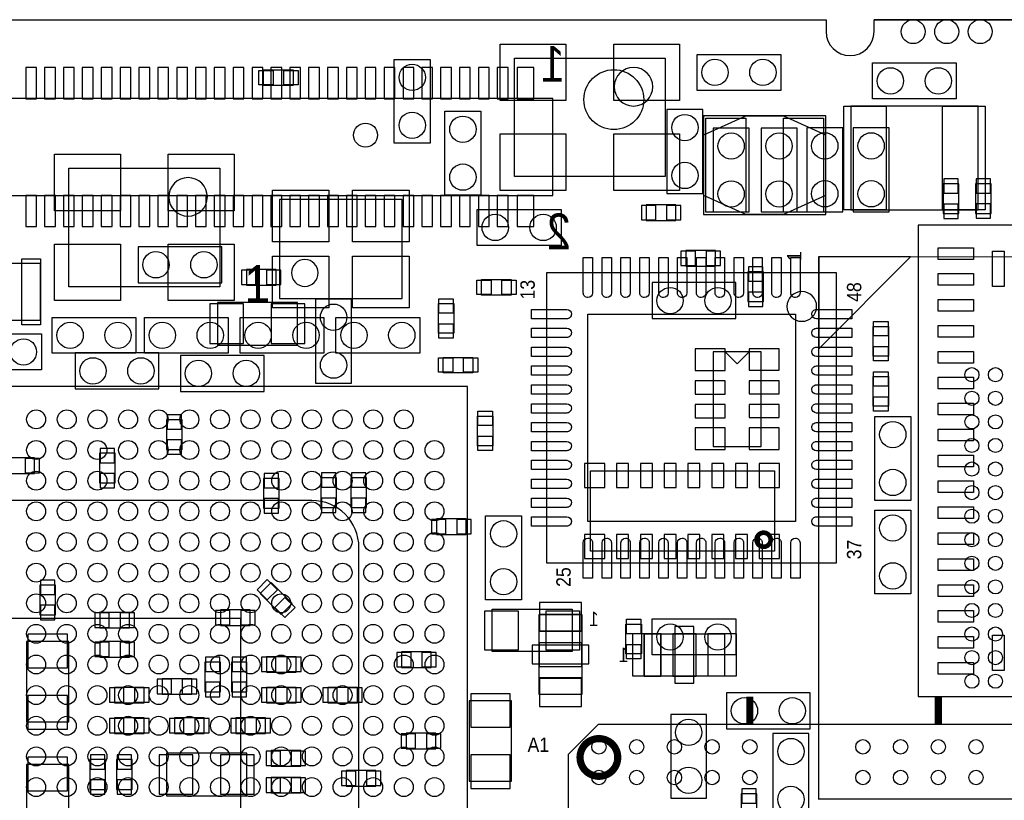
# Model space of a CAD drawing. Extents: x 0 to 57.1, y -2.1 to 30.1.
# Tile 5 of 6: x 24.8 to 45.7, y 13.6 to 30.1. Entities that reach past the tile are written whole.
import ezdxf
from ezdxf.enums import TextEntityAlignment as Align

# ---------------------------------------------------------------- set-up
doc = ezdxf.new("R2010")
doc.units = 0
for name, color, linetype in [('BG_OUTLINE', 80, 'CONTINUOUS'), ('PG_ASSEMBLY_BOTTOM', 211, 'CONTINUOUS'), ('PG_ASSEMBLY_TOP', 7, 'CONTINUOUS'), ('PIN_BOTTOM', 211, 'CONTINUOUS'), ('PIN_TOP', 173, 'CONTINUOUS')]:
    doc.layers.add(name, color=color, linetype=linetype)

msp = doc.modelspace()

# ---------------------------------------------------------------- linework, layer by layer
at = {"layer": 'BG_OUTLINE'}
msp.add_lwpolyline([(11.8618, 30.1117), (40.005, 30.1117), (41.89222, 30.1117), (41.89222, 29.8577, 1), (42.90822, 29.8577), (42.90822, 30.1117), (45.99178, 30.1117), (45.99178, 29.8577, 1), (47.00778, 29.8577), (47.00778, 30.1117), (49.53, 30.1117), (55.00116, 30.1117), (55.00116, 0), (53.17998, 0), (53.17998, 0.254, 1), (52.16398, 0.254), (52.16398, 0), (49.08042, 0), (49.08042, 0.254, 1), (48.06442, 0.254), (48.06442, 0), (45.5422, 0), (18.8976, 0)], format="xyb", dxfattribs=at)
msp.add_lwpolyline([(45.99153, 30.1117), (42.90847, 30.1117)], dxfattribs=at)
at = {"layer": 'PG_ASSEMBLY_BOTTOM'}
for points in [[(36.09848, 28.43784), (16.36268, 28.43784), (16.36268, 26.38044), (36.09848, 26.38044), (36.09848, 28.43784)], [(38.51656, 28.20416), (38.51656, 26.42616), (39.27856, 26.42616), (39.27856, 28.20416), (38.51656, 28.20416)], [(39.497, 27.813), (39.497, 26.035), (40.259, 26.035), (40.259, 27.813), (39.497, 27.813)], [(40.513, 27.813), (40.513, 26.035), (41.275, 26.035), (41.275, 27.813), (40.513, 27.813)], [(41.48328, 27.81554), (41.48328, 26.03754), (42.24528, 26.03754), (42.24528, 27.81554), (41.48328, 27.81554)], [(43.22826, 26.03754), (43.22826, 27.81554), (42.46626, 27.81554), (42.46626, 26.03754), (43.22826, 26.03754)], [(44.704, 25.99944), (44.704, 26.62936), (44.3738, 26.62936), (44.3738, 25.99944), (44.704, 25.99944)], [(45.3898, 26.00198), (45.3898, 26.6319), (45.0596, 26.6319), (45.0596, 26.00198), (45.3898, 26.00198)], [(38.07714, 25.85212), (38.70706, 25.85212), (38.70706, 26.18232), (38.07714, 26.18232), (38.07714, 25.85212)], [(29.07538, 25.29332), (27.29738, 25.29332), (27.29738, 24.53132), (29.07538, 24.53132), (29.07538, 25.29332)], [(38.91788, 24.88184), (39.5478, 24.88184), (39.5478, 25.21204), (38.91788, 25.21204), (38.91788, 24.88184)], [(30.226, 24.81326), (29.59608, 24.81326), (29.59608, 24.48306), (30.226, 24.48306), (30.226, 24.81326)], [(40.23106, 24.76246), (40.23106, 24.13254), (40.56126, 24.13254), (40.56126, 24.76246), (40.23106, 24.76246)], [(39.9796, 24.53386), (38.2016, 24.53386), (38.2016, 23.77186), (39.9796, 23.77186), (39.9796, 24.53386)], [(30.68066, 24.11222), (28.9814, 24.11222), (28.9814, 23.21052), (30.68066, 23.21052), (30.68066, 24.11222)], [(31.0642, 24.1808), (31.0642, 22.4028), (31.8262, 22.4028), (31.8262, 24.1808), (31.0642, 24.1808)], [(25.96134, 22.28088), (27.73934, 22.28088), (27.73934, 23.04288), (25.96134, 23.04288), (25.96134, 22.28088)], [(28.19654, 22.22754), (29.97454, 22.22754), (29.97454, 22.98954), (28.19654, 22.98954), (28.19654, 22.22754)], [(39.497, 23.0632), (39.497, 21.0566), (40.513, 21.0566), (40.513, 23.0632), (39.497, 23.0632)], [(40.005, 22.81428), (39.751, 23.06828)], [(40.005, 22.81428), (40.259, 23.06828)], [(28.2321, 20.99564), (28.2321, 21.62556), (27.9019, 21.62556), (27.9019, 20.99564), (28.2321, 20.99564)], [(26.4795, 20.91436), (26.4795, 20.28444), (26.8097, 20.28444), (26.8097, 20.91436), (26.4795, 20.91436)], [(25.10536, 20.8153), (24.47544, 20.8153), (24.47544, 20.4851), (25.10536, 20.4851), (25.10536, 20.8153)], [(29.9593, 20.38096), (29.9593, 19.75104), (30.2895, 19.75104), (30.2895, 20.38096), (29.9593, 20.38096)], [(31.1785, 20.39366), (31.1785, 19.76374), (31.5087, 19.76374), (31.5087, 20.39366), (31.1785, 20.39366)], [(31.8135, 20.39366), (31.8135, 19.76374), (32.1437, 19.76374), (32.1437, 20.39366), (31.8135, 20.39366)], [(33.62706, 19.1897), (34.25698, 19.1897), (34.25698, 19.5199), (33.62706, 19.5199), (33.62706, 19.1897)], [(29.88564, 17.93748), (30.33268, 17.49044), (30.56636, 17.72412), (30.11932, 18.17116), (29.88564, 17.93748)], [(25.21433, 18.11909), (25.21433, 17.48663), (25.54503, 17.48663), (25.54503, 18.11909), (25.21433, 18.11909)], [(29.67736, 17.5895), (29.04744, 17.5895), (29.04744, 17.2593), (29.67736, 17.2593), (29.67736, 17.5895)], [(27.11704, 17.5387), (26.48712, 17.5387), (26.48712, 17.2085), (27.11704, 17.2085), (27.11704, 17.5387)], [(36.70808, 17.49298), (36.70808, 15.79372), (35.80892, 15.79372), (35.80892, 17.49298), (36.70808, 17.49298)], [(25.8318, 15.21714), (25.8318, 16.91894), (24.9301, 16.91894), (24.9301, 15.21714), (25.8318, 15.21714)], [(27.11704, 16.91894), (26.48712, 16.91894), (26.48712, 16.58874), (27.11704, 16.58874), (27.11704, 16.91894)], [(38.0365, 17.08658), (39.7383, 17.08658), (39.7383, 16.18742), (38.0365, 16.18742), (38.0365, 17.08658)], [(30.65272, 16.5989), (30.0228, 16.5989), (30.0228, 16.2687), (30.65272, 16.2687), (30.65272, 16.5989)], [(32.88792, 16.3703), (33.51784, 16.3703), (33.51784, 16.7005), (32.88792, 16.7005), (32.88792, 16.3703)], [(28.7147, 16.4846), (28.7147, 15.85468), (29.0449, 15.85468), (29.0449, 16.4846), (28.7147, 16.4846)], [(29.27858, 16.4846), (29.27858, 15.85468), (29.60878, 15.85468), (29.60878, 16.4846), (29.27858, 16.4846)], [(27.80792, 15.80134), (28.43784, 15.80134), (28.43784, 16.13154), (27.80792, 16.13154), (27.80792, 15.80134)], [(27.42692, 15.94866), (26.797, 15.94866), (26.797, 15.61846), (27.42692, 15.61846), (27.42692, 15.94866)], [(30.65272, 15.94866), (30.0228, 15.94866), (30.0228, 15.61846), (30.65272, 15.61846), (30.65272, 15.94866)], [(31.95066, 15.94866), (31.32074, 15.94866), (31.32074, 15.61846), (31.95066, 15.61846), (31.95066, 15.94866)], [(41.55694, 15.83182), (39.77894, 15.83182), (39.77894, 15.06982), (41.55694, 15.06982), (41.55694, 15.83182)], [(34.32302, 15.6591), (34.32302, 13.9573), (35.22218, 13.9573), (35.22218, 15.6591), (34.32302, 15.6591)], [(27.42692, 15.29842), (26.797, 15.29842), (26.797, 14.96822), (27.42692, 14.96822), (27.42692, 15.29842)], [(28.702, 15.29842), (28.07208, 15.29842), (28.07208, 14.96822), (28.702, 14.96822), (28.702, 15.29842)], [(29.37256, 14.96822), (30.00248, 14.96822), (30.00248, 15.29842), (29.37256, 15.29842), (29.37256, 14.96822)], [(38.5953, 15.37462), (38.5953, 13.59662), (39.3573, 13.59662), (39.3573, 15.37462), (38.5953, 15.37462)], [(32.98444, 14.6431), (33.61436, 14.6431), (33.61436, 14.9733), (32.98444, 14.9733), (32.98444, 14.6431)], [(40.76446, 14.96822), (40.76446, 13.19022), (41.52646, 13.19022), (41.52646, 14.96822), (40.76446, 14.96822)], [(26.6065, 13.78458), (26.6065, 14.4145), (26.2763, 14.4145), (26.2763, 13.78458), (26.6065, 13.78458)], [(27.17038, 13.78458), (27.17038, 14.4145), (26.84018, 14.4145), (26.84018, 13.78458), (27.17038, 13.78458)], [(29.6037, 14.54912), (27.9019, 14.54912), (27.9019, 13.64996), (29.6037, 13.64996), (29.6037, 14.54912)], [(30.74924, 14.60754), (30.11932, 14.60754), (30.11932, 14.27734), (30.74924, 14.27734), (30.74924, 14.60754)], [(25.8318, 12.6111), (25.8318, 14.3129), (24.9301, 14.3129), (24.9301, 12.6111), (25.8318, 12.6111)], [(30.74924, 14.03858), (30.11932, 14.03858), (30.11932, 13.70838), (30.74924, 13.70838), (30.74924, 14.03858)], [(31.71444, 13.8557), (32.34436, 13.8557), (32.34436, 14.1859), (31.71444, 14.1859), (31.71444, 13.8557)], [(40.42156, 13.06322), (40.42156, 13.6906), (40.09136, 13.6906), (40.09136, 13.06322), (40.42156, 13.06322)]]:
    msp.add_lwpolyline(points, dxfattribs=at)
at = {"layer": 'PG_ASSEMBLY_BOTTOM', "const_width": 0.0254}
msp.add_lwpolyline([(41.73474, 13.57884), (54.73446, 13.57884), (54.73446, 25.07996), (41.73474, 25.07996), (41.73474, 13.57884)], dxfattribs=at)
at = {"layer": 'PG_ASSEMBLY_BOTTOM'}
for points in [[(43.68546, 25.07996), (41.73474, 25.07996), (41.73474, 23.12924)], [(40.79748, 18.83918), (36.89604, 18.83918), (36.89604, 20.54098), (40.79748, 20.54098)], [(36.70808, 17.49298), (35.80892, 17.49298), (35.80892, 17.145), (36.70808, 17.145)], [(38.0365, 17.08658), (38.0365, 16.18742), (38.38702, 16.18742), (38.38702, 17.08658)], [(38.63848, 17.08658), (38.63848, 16.18742), (39.13632, 16.18742), (39.13632, 17.08658)], [(39.7383, 17.08658), (39.7383, 16.18742), (39.38778, 16.18742), (39.38778, 17.08658)], [(36.70808, 16.89354), (35.80892, 16.89354), (35.80892, 16.39316), (36.70808, 16.39316)], [(36.70808, 15.79372), (35.80892, 15.79372), (35.80892, 16.14424), (36.70808, 16.14424)]]:
    msp.add_lwpolyline(points, close=True, dxfattribs=at)
at = {"layer": 'PG_ASSEMBLY_BOTTOM', "const_width": 0.09906}
msp.add_lwpolyline([(40.7162, 19.07946, 0.999873), (40.41724, 19.07972, 1.000127), (40.7162, 19.07946)], format="xyb", dxfattribs=at)
at = {"layer": 'PG_ASSEMBLY_TOP'}
for points in [[(32.73298, 27.49042), (32.73298, 29.26842), (33.49498, 29.26842), (33.49498, 27.49042), (32.73298, 27.49042)], [(38.481, 26.7843), (35.2806, 26.7843), (35.2806, 29.2989), (38.481, 29.2989), (38.481, 26.7843)], [(40.9321, 28.6131), (39.1541, 28.6131), (39.1541, 29.3751), (40.9321, 29.3751), (40.9321, 28.6131)], [(30.59176, 28.7147), (29.96184, 28.7147), (29.96184, 29.0449), (30.59176, 29.0449), (30.59176, 28.7147)], [(44.6532, 28.43276), (42.8752, 28.43276), (42.8752, 29.19476), (44.6532, 29.19476), (44.6532, 28.43276)], [(45.11548, 28.27782), (42.41546, 28.27782), (42.41546, 26.07818), (45.11548, 26.07818), (45.11548, 28.27782)], [(34.5694, 28.1686), (34.5694, 26.3906), (33.8074, 26.3906), (33.8074, 28.1686), (34.5694, 28.1686)], [(41.88714, 28.07462), (39.29126, 28.07462), (39.29126, 25.97658), (41.88714, 25.97658), (41.88714, 28.07462)], [(40.9956, 25.9842), (41.8846, 26.3906), (41.8846, 27.6606), (40.9956, 28.067), (40.1828, 28.067), (39.2938, 27.6606), (39.2938, 26.3906), (40.1828, 25.9842), (40.9956, 25.9842)], [(29.0322, 24.4475), (25.8318, 24.4475), (25.8318, 26.9621), (29.0322, 26.9621), (29.0322, 24.4475)], [(30.29712, 24.19858), (32.89808, 24.19858), (32.89808, 26.29662), (30.29712, 26.29662), (30.29712, 24.19858)], [(34.4932, 26.0858), (36.2712, 26.0858), (36.2712, 25.3238), (34.4932, 25.3238), (34.4932, 26.0858)], [(53.84292, 15.75308), (53.84292, 25.75052), (43.84548, 25.75052), (43.84548, 15.75308), (53.84292, 15.75308)], [(23.23084, 23.73884), (25.23236, 23.73884), (25.23236, 24.93772), (23.23084, 24.93772), (23.23084, 23.73884)], [(35.96386, 24.74214), (35.96386, 18.59026), (42.11574, 18.59026), (42.11574, 24.74214), (35.96386, 24.74214)], [(35.21456, 24.2697), (34.58464, 24.2697), (34.58464, 24.5999), (35.21456, 24.5999), (35.21456, 24.2697)], [(33.6677, 23.45944), (33.6677, 24.08936), (33.9979, 24.08936), (33.9979, 23.45944), (33.6677, 23.45944)], [(25.4762, 23.79726), (27.2542, 23.79726), (27.2542, 23.03526), (25.4762, 23.03526), (25.4762, 23.79726)], [(29.21, 23.03526), (27.432, 23.03526), (27.432, 23.79726), (29.21, 23.79726), (29.21, 23.03526)], [(29.464, 23.79726), (31.242, 23.79726), (31.242, 23.03526), (29.464, 23.03526), (29.464, 23.79726)], [(33.274, 23.03526), (31.496, 23.03526), (31.496, 23.79726), (33.274, 23.79726), (33.274, 23.03526)], [(43.2181, 23.60676), (43.2181, 22.97684), (42.8879, 22.97684), (42.8879, 23.60676), (43.2181, 23.60676)], [(23.4696, 23.4442), (25.2476, 23.4442), (25.2476, 22.6822), (23.4696, 22.6822), (23.4696, 23.4442)], [(34.40176, 22.6187), (33.77184, 22.6187), (33.77184, 22.9489), (34.40176, 22.9489), (34.40176, 22.6187)], [(42.8879, 21.91004), (42.8879, 22.53996), (43.2181, 22.53996), (43.2181, 21.91004), (42.8879, 21.91004)], [(34.28746, 5.334), (34.28746, 22.33168), (17.28724, 22.33168), (17.28724, 5.334), (34.28746, 5.334)], [(34.82594, 21.7043), (34.82594, 21.07438), (34.49574, 21.07438), (34.49574, 21.7043), (34.82594, 21.7043)], [(42.926, 19.9136), (42.926, 21.6916), (43.688, 21.6916), (43.688, 19.9136), (42.926, 19.9136)], [(43.688, 19.7104), (43.688, 17.9324), (42.926, 17.9324), (42.926, 19.7104), (43.688, 19.7104)], [(34.671, 17.80794), (34.671, 19.58594), (35.433, 19.58594), (35.433, 17.80794), (34.671, 17.80794)], [(34.80562, 17.60474), (36.50742, 17.60474), (36.50742, 16.70558), (34.80562, 16.70558), (34.80562, 17.60474)], [(29.48178, 9.1186), (29.48178, 17.4117), (21.95322, 17.4117), (21.95322, 9.1186), (29.48178, 9.1186)], [(38.2016, 17.399), (39.9796, 17.399), (39.9796, 16.637), (38.2016, 16.637), (38.2016, 17.399)], [(37.97554, 17.28724), (37.97554, 16.65732), (37.64534, 16.65732), (37.64534, 17.28724), (37.97554, 17.28724)], [(36.4236, 0.56134), (46.52264, 0.56134), (46.52264, 15.16126), (37.0586, 15.16126), (36.4236, 14.52626), (36.4236, 0.56134)]]:
    msp.add_lwpolyline(points, dxfattribs=at)
for points in [[(38.21684, 28.6893, 1), (37.39896, 28.6893, 1), (38.21684, 28.6893)], [(28.76804, 26.3525, 1), (27.95016, 26.3525, 1), (28.76804, 26.3525)], [(41.69156, 24.0284, 1), (41.06164, 24.0284, 1), (41.69156, 24.0284)], [(30.98292, 19.9136), (20.45208, 19.9136, 0.41376), (19.45386, 18.91284), (19.45386, 7.61746, 0.413437), (20.45208, 6.61924), (30.98292, 6.61924, 0.41384), (31.98368, 7.61746), (31.98368, 18.91284, 0.414162), (30.98292, 19.9136)]]:
    msp.add_lwpolyline(points, format="xyb", dxfattribs=at)
msp.add_lwpolyline([(31.12008, 24.7396, 1), (30.55112, 24.7396, 1)], format="xyb", close=True, dxfattribs=at)
at = {"layer": 'PG_ASSEMBLY_TOP', "const_width": 0.1524}
for points in [[(40.27424, 15.15364), (40.27424, 15.75308)], [(44.2722, 15.15364), (44.2722, 15.75308)]]:
    msp.add_lwpolyline(points, dxfattribs=at)
msp.add_lwpolyline([(37.47262, 14.46124, 0.999842), (36.67303, 14.46149, 1.000158), (37.47262, 14.46124)], format="xyb", dxfattribs=at)
at = {"layer": 'PIN_BOTTOM'}
for points in [[(25.14346, 28.4353), (25.14346, 29.0957), (24.91486, 29.0957), (24.91486, 28.4353)], [(25.54478, 28.4353), (25.54478, 29.0957), (25.31618, 29.0957), (25.31618, 28.4353)], [(25.94356, 28.4353), (25.94356, 29.0957), (25.71496, 29.0957), (25.71496, 28.4353)], [(26.34488, 28.4353), (26.34488, 29.0957), (26.11628, 29.0957), (26.11628, 28.4353)], [(26.7462, 28.4353), (26.7462, 29.0957), (26.5176, 29.0957), (26.5176, 28.4353)], [(27.14498, 28.4353), (27.14498, 29.0957), (26.91638, 29.0957), (26.91638, 28.4353)], [(27.5463, 28.4353), (27.5463, 29.0957), (27.3177, 29.0957), (27.3177, 28.4353)], [(27.94508, 28.4353), (27.94508, 29.0957), (27.71648, 29.0957), (27.71648, 28.4353)], [(28.3464, 28.4353), (28.3464, 29.0957), (28.1178, 29.0957), (28.1178, 28.4353)], [(28.74518, 28.4353), (28.74518, 29.0957), (28.51658, 29.0957), (28.51658, 28.4353)], [(29.14396, 28.4353), (29.14396, 29.0957), (28.91536, 29.0957), (28.91536, 28.4353)], [(29.54528, 28.4353), (29.54528, 29.0957), (29.31668, 29.0957), (29.31668, 28.4353)], [(29.9466, 28.4353), (29.9466, 29.0957), (29.718, 29.0957), (29.718, 28.4353)], [(30.34538, 28.4353), (30.34538, 29.0957), (30.11678, 29.0957), (30.11678, 28.4353)], [(30.74416, 28.4353), (30.74416, 29.0957), (30.51556, 29.0957), (30.51556, 28.4353)], [(31.14548, 28.4353), (31.14548, 29.0957), (30.91688, 29.0957), (30.91688, 28.4353)], [(31.5468, 28.4353), (31.5468, 29.0957), (31.3182, 29.0957), (31.3182, 28.4353)], [(31.94558, 28.4353), (31.94558, 29.0957), (31.71698, 29.0957), (31.71698, 28.4353)], [(32.34436, 28.4353), (32.34436, 29.0957), (32.11576, 29.0957), (32.11576, 28.4353)], [(32.74568, 28.4353), (32.74568, 29.0957), (32.51708, 29.0957), (32.51708, 28.4353)], [(33.147, 28.4353), (33.147, 29.0957), (32.9184, 29.0957), (32.9184, 28.4353)], [(33.54578, 28.4353), (33.54578, 29.0957), (33.31718, 29.0957), (33.31718, 28.4353)], [(33.94456, 28.4353), (33.94456, 29.0957), (33.71596, 29.0957), (33.71596, 28.4353)], [(34.34588, 28.4353), (34.34588, 29.0957), (34.11728, 29.0957), (34.11728, 28.4353)], [(34.7472, 28.4353), (34.7472, 29.0957), (34.5186, 29.0957), (34.5186, 28.4353)], [(35.14598, 28.4353), (35.14598, 29.0957), (34.91738, 29.0957), (34.91738, 28.4353)], [(35.69208, 28.4353), (35.69208, 29.0957), (35.33648, 29.0957), (35.33648, 28.4353)], [(44.3865, 26.4287), (44.6913, 26.4287), (44.6913, 26.7335), (44.3865, 26.7335)], [(45.0723, 26.43124), (45.3771, 26.43124), (45.3771, 26.73604), (45.0723, 26.73604)], [(25.14346, 25.72258), (25.14346, 26.38298), (24.91486, 26.38298), (24.91486, 25.72258)], [(25.54478, 25.72258), (25.54478, 26.38298), (25.31618, 26.38298), (25.31618, 25.72258)], [(25.94356, 25.72258), (25.94356, 26.38298), (25.71496, 26.38298), (25.71496, 25.72258)], [(26.34488, 25.72258), (26.34488, 26.38298), (26.11628, 26.38298), (26.11628, 25.72258)], [(26.7462, 25.72258), (26.7462, 26.38298), (26.5176, 26.38298), (26.5176, 25.72258)], [(27.14498, 25.72258), (27.14498, 26.38298), (26.91638, 26.38298), (26.91638, 25.72258)], [(27.5463, 25.72258), (27.5463, 26.38298), (27.3177, 26.38298), (27.3177, 25.72258)], [(27.94508, 25.72258), (27.94508, 26.38298), (27.71648, 26.38298), (27.71648, 25.72258)], [(28.3464, 25.72258), (28.3464, 26.38298), (28.1178, 26.38298), (28.1178, 25.72258)], [(28.74518, 25.72258), (28.74518, 26.38298), (28.51658, 26.38298), (28.51658, 25.72258)], [(29.14396, 25.72258), (29.14396, 26.38298), (28.91536, 26.38298), (28.91536, 25.72258)], [(29.54528, 25.72258), (29.54528, 26.38298), (29.31668, 26.38298), (29.31668, 25.72258)], [(29.9466, 25.72258), (29.9466, 26.38298), (29.718, 26.38298), (29.718, 25.72258)], [(30.34538, 25.72258), (30.34538, 26.38298), (30.11678, 26.38298), (30.11678, 25.72258)], [(30.74416, 25.72258), (30.74416, 26.38298), (30.51556, 26.38298), (30.51556, 25.72258)], [(31.14548, 25.72258), (31.14548, 26.38298), (30.91688, 26.38298), (30.91688, 25.72258)], [(31.5468, 25.72258), (31.5468, 26.38298), (31.3182, 26.38298), (31.3182, 25.72258)], [(31.94558, 25.72258), (31.94558, 26.38298), (31.71698, 26.38298), (31.71698, 25.72258)], [(32.34436, 25.72258), (32.34436, 26.38298), (32.11576, 26.38298), (32.11576, 25.72258)], [(32.74568, 25.72258), (32.74568, 26.38298), (32.51708, 26.38298), (32.51708, 25.72258)], [(33.147, 25.72258), (33.147, 26.38298), (32.9184, 26.38298), (32.9184, 25.72258)], [(33.54578, 25.72258), (33.54578, 26.38298), (33.31718, 26.38298), (33.31718, 25.72258)], [(33.94456, 25.72258), (33.94456, 26.38298), (33.71596, 26.38298), (33.71596, 25.72258)], [(34.34588, 25.72258), (34.34588, 26.38298), (34.11728, 26.38298), (34.11728, 25.72258)], [(34.7472, 25.72258), (34.7472, 26.38298), (34.5186, 26.38298), (34.5186, 25.72258)], [(35.14598, 25.72258), (35.14598, 26.38298), (34.91738, 26.38298), (34.91738, 25.72258)], [(35.69208, 25.72258), (35.69208, 26.38298), (35.33648, 26.38298), (35.33648, 25.72258)], [(37.973, 26.16962), (37.973, 25.86482), (38.2778, 25.86482), (38.2778, 26.16962)], [(38.5064, 26.16962), (38.5064, 25.86482), (38.8112, 25.86482), (38.8112, 26.16962)], [(44.3865, 25.8953), (44.6913, 25.8953), (44.6913, 26.2001), (44.3865, 26.2001)], [(45.0723, 25.89784), (45.3771, 25.89784), (45.3771, 26.20264), (45.0723, 26.20264)], [(38.81374, 25.19934), (38.81374, 24.89454), (39.11854, 24.89454), (39.11854, 25.19934)], [(39.34714, 25.19934), (39.34714, 24.89454), (39.65194, 24.89454), (39.65194, 25.19934)], [(40.54856, 24.8666), (40.24376, 24.8666), (40.24376, 24.5618), (40.54856, 24.5618)], [(29.79674, 24.49576), (29.79674, 24.80056), (29.49194, 24.80056), (29.49194, 24.49576)], [(30.33014, 24.49576), (30.33014, 24.80056), (30.02534, 24.80056), (30.02534, 24.49576)], [(40.54856, 24.3332), (40.24376, 24.3332), (40.24376, 24.0284), (40.54856, 24.0284)], [(29.53512, 23.24354), (29.53512, 24.08174), (28.82392, 24.08174), (28.82392, 23.24354)], [(30.8356, 23.24354), (30.8356, 24.08174), (30.1244, 24.08174), (30.1244, 23.24354)], [(39.751, 23.1267), (39.116, 23.1267), (39.116, 22.6695), (39.751, 22.6695)], [(40.894, 23.13178), (40.259, 23.13178), (40.259, 22.67458), (40.894, 22.67458)], [(39.751, 22.44852), (39.116, 22.44852), (39.116, 22.16912), (39.751, 22.16912)], [(40.894, 22.45106), (40.259, 22.45106), (40.259, 22.17166), (40.894, 22.17166)], [(39.751, 21.94814), (39.116, 21.94814), (39.116, 21.66874), (39.751, 21.66874)], [(40.894, 21.95068), (40.259, 21.95068), (40.259, 21.67128), (40.894, 21.67128)], [(27.9146, 21.4249), (28.2194, 21.4249), (28.2194, 21.7297), (27.9146, 21.7297)], [(39.751, 21.4503), (39.116, 21.4503), (39.116, 20.9931), (39.751, 20.9931)], [(40.894, 21.4503), (40.259, 21.4503), (40.259, 20.9931), (40.894, 20.9931)], [(27.9146, 20.8915), (28.2194, 20.8915), (28.2194, 21.1963), (27.9146, 21.1963)], [(26.797, 21.0185), (26.4922, 21.0185), (26.4922, 20.7137), (26.797, 20.7137)], [(25.2095, 20.4978), (25.2095, 20.8026), (24.9047, 20.8026), (24.9047, 20.4978)], [(37.20084, 20.19046), (37.20084, 20.69846), (36.76904, 20.69846), (36.76904, 20.19046)], [(37.70376, 20.19046), (37.70376, 20.69846), (37.44976, 20.69846), (37.44976, 20.19046)], [(38.20668, 20.19046), (38.20668, 20.69846), (37.95268, 20.69846), (37.95268, 20.19046)], [(38.71214, 20.19046), (38.71214, 20.69846), (38.45814, 20.69846), (38.45814, 20.19046)], [(39.21506, 20.19046), (39.21506, 20.69846), (38.96106, 20.69846), (38.96106, 20.19046)], [(39.72052, 20.19046), (39.72052, 20.69846), (39.46652, 20.69846), (39.46652, 20.19046)], [(40.22344, 20.19046), (40.22344, 20.69846), (39.96944, 20.69846), (39.96944, 20.19046)], [(40.9067, 20.19046), (40.9067, 20.69846), (40.4749, 20.69846), (40.4749, 20.19046)], [(26.797, 20.4851), (26.4922, 20.4851), (26.4922, 20.1803), (26.797, 20.1803)], [(30.2768, 20.4851), (29.972, 20.4851), (29.972, 20.1803), (30.2768, 20.1803)], [(31.496, 20.4978), (31.1912, 20.4978), (31.1912, 20.193), (31.496, 20.193)], [(32.131, 20.4978), (31.8262, 20.4978), (31.8262, 20.193), (32.131, 20.193)], [(30.2768, 19.9517), (29.972, 19.9517), (29.972, 19.6469), (30.2768, 19.6469)], [(31.496, 19.9644), (31.1912, 19.9644), (31.1912, 19.6596), (31.496, 19.6596)], [(32.131, 19.9644), (31.8262, 19.9644), (31.8262, 19.6596), (32.131, 19.6596)], [(33.52292, 19.5072), (33.52292, 19.2024), (33.82772, 19.2024), (33.82772, 19.5072)], [(34.05632, 19.5072), (34.05632, 19.2024), (34.36112, 19.2024), (34.36112, 19.5072)], [(36.76904, 19.1897), (36.76904, 18.6817), (37.20084, 18.6817), (37.20084, 19.1897)], [(37.70376, 18.6817), (37.70376, 19.1897), (37.44976, 19.1897), (37.44976, 18.6817)], [(38.20668, 18.6817), (38.20668, 19.1897), (37.95268, 19.1897), (37.95268, 18.6817)], [(38.71214, 18.6817), (38.71214, 19.1897), (38.45814, 19.1897), (38.45814, 18.6817)], [(39.21506, 18.6817), (39.21506, 19.1897), (38.96106, 19.1897), (38.96106, 18.6817)], [(39.72052, 18.6817), (39.72052, 19.1897), (39.46652, 19.1897), (39.46652, 18.6817)], [(40.22344, 18.6817), (40.22344, 19.1897), (39.96944, 19.1897), (39.96944, 18.6817)], [(40.4749, 19.1897), (40.4749, 18.6817), (40.9067, 18.6817), (40.9067, 19.1897)], [(25.53208, 18.22196), (25.22728, 18.22196), (25.22728, 17.91716), (25.53208, 17.91716)], [(30.03753, 18.23479), (29.82201, 18.01927), (30.03753, 17.80374), (30.25306, 18.01927)], [(30.41447, 17.85786), (30.19894, 17.64233), (30.41447, 17.42681), (30.62999, 17.64233)], [(25.53208, 17.68856), (25.22728, 17.68856), (25.22728, 17.38376), (25.53208, 17.38376)], [(29.2481, 17.272), (29.2481, 17.5768), (28.9433, 17.5768), (28.9433, 17.272)], [(29.7815, 17.272), (29.7815, 17.5768), (29.4767, 17.5768), (29.4767, 17.272)], [(36.703, 17.74952), (35.814, 17.74952), (35.814, 17.13992), (36.703, 17.13992)], [(26.68778, 17.2212), (26.68778, 17.526), (26.38298, 17.526), (26.38298, 17.2212)], [(27.22118, 17.2212), (27.22118, 17.526), (26.91638, 17.526), (26.91638, 17.2212)], [(38.68674, 17.23644), (38.68674, 16.03756), (39.08806, 16.03756), (39.08806, 17.23644)], [(24.96058, 16.36268), (25.79878, 16.36268), (25.79878, 17.07388), (24.96058, 17.07388)], [(37.7825, 17.0815), (37.7825, 16.1925), (38.3921, 16.1925), (38.3921, 17.0815)], [(39.3827, 17.0815), (39.3827, 16.1925), (39.9923, 16.1925), (39.9923, 17.0815)], [(26.68778, 16.60144), (26.68778, 16.90624), (26.38298, 16.90624), (26.38298, 16.60144)], [(27.22118, 16.60144), (27.22118, 16.90624), (26.91638, 16.90624), (26.91638, 16.60144)], [(36.85794, 16.84528), (35.65906, 16.84528), (35.65906, 16.44396), (36.85794, 16.44396)], [(29.0322, 16.58874), (28.7274, 16.58874), (28.7274, 16.28394), (29.0322, 16.28394)], [(29.59608, 16.58874), (29.29128, 16.58874), (29.29128, 16.28394), (29.59608, 16.28394)], [(30.22346, 16.2814), (30.22346, 16.5862), (29.91866, 16.5862), (29.91866, 16.2814)], [(30.75686, 16.2814), (30.75686, 16.5862), (30.45206, 16.5862), (30.45206, 16.2814)], [(32.78378, 16.6878), (32.78378, 16.383), (33.08858, 16.383), (33.08858, 16.6878)], [(33.31718, 16.6878), (33.31718, 16.383), (33.62198, 16.383), (33.62198, 16.6878)], [(27.70378, 16.11884), (27.70378, 15.81404), (28.00858, 15.81404), (28.00858, 16.11884)], [(28.23718, 16.11884), (28.23718, 15.81404), (28.54198, 15.81404), (28.54198, 16.11884)], [(36.703, 16.14932), (35.814, 16.14932), (35.814, 15.53972), (36.703, 15.53972)], [(26.99766, 15.63116), (26.99766, 15.93596), (26.69286, 15.93596), (26.69286, 15.63116)], [(27.53106, 15.63116), (27.53106, 15.93596), (27.22626, 15.93596), (27.22626, 15.63116)], [(29.0322, 16.05534), (28.7274, 16.05534), (28.7274, 15.75054), (29.0322, 15.75054)], [(29.59608, 16.05534), (29.29128, 16.05534), (29.29128, 15.75054), (29.59608, 15.75054)], [(30.22346, 15.63116), (30.22346, 15.93596), (29.91866, 15.93596), (29.91866, 15.63116)], [(30.75686, 15.63116), (30.75686, 15.93596), (30.45206, 15.93596), (30.45206, 15.63116)], [(31.5214, 15.63116), (31.5214, 15.93596), (31.2166, 15.93596), (31.2166, 15.63116)], [(32.0548, 15.63116), (32.0548, 15.93596), (31.75, 15.93596), (31.75, 15.63116)], [(24.96058, 15.0622), (25.79878, 15.0622), (25.79878, 15.7734), (24.96058, 15.7734)], [(35.1917, 15.81404), (34.3535, 15.81404), (34.3535, 15.10284), (35.1917, 15.10284)], [(26.99766, 14.98092), (26.99766, 15.28572), (26.69286, 15.28572), (26.69286, 14.98092)], [(27.53106, 14.98092), (27.53106, 15.28572), (27.22626, 15.28572), (27.22626, 14.98092)], [(28.27274, 14.98092), (28.27274, 15.28572), (27.96794, 15.28572), (27.96794, 14.98092)], [(28.80614, 14.98092), (28.80614, 15.28572), (28.50134, 15.28572), (28.50134, 14.98092)], [(29.26842, 15.28572), (29.26842, 14.98092), (29.57322, 14.98092), (29.57322, 15.28572)], [(29.80182, 15.28572), (29.80182, 14.98092), (30.10662, 14.98092), (30.10662, 15.28572)], [(32.8803, 14.9606), (32.8803, 14.6558), (33.1851, 14.6558), (33.1851, 14.9606)], [(33.4137, 14.9606), (33.4137, 14.6558), (33.7185, 14.6558), (33.7185, 14.9606)], [(24.96058, 13.75664), (25.79878, 13.75664), (25.79878, 14.46784), (24.96058, 14.46784)], [(26.289, 14.21384), (26.5938, 14.21384), (26.5938, 14.51864), (26.289, 14.51864)], [(26.85288, 14.21384), (27.15768, 14.21384), (27.15768, 14.51864), (26.85288, 14.51864)], [(28.45816, 13.68044), (28.45816, 14.51864), (27.74696, 14.51864), (27.74696, 13.68044)], [(29.75864, 13.68044), (29.75864, 14.51864), (29.04744, 14.51864), (29.04744, 13.68044)], [(30.31998, 14.29004), (30.31998, 14.59484), (30.01518, 14.59484), (30.01518, 14.29004)], [(30.85338, 14.29004), (30.85338, 14.59484), (30.54858, 14.59484), (30.54858, 14.29004)], [(35.1917, 14.51356), (34.3535, 14.51356), (34.3535, 13.80236), (35.1917, 13.80236)], [(30.31998, 13.72108), (30.31998, 14.02588), (30.01518, 14.02588), (30.01518, 13.72108)], [(30.85338, 13.72108), (30.85338, 14.02588), (30.54858, 14.02588), (30.54858, 13.72108)], [(31.6103, 14.1732), (31.6103, 13.8684), (31.9151, 13.8684), (31.9151, 14.1732)], [(32.1437, 14.1732), (32.1437, 13.8684), (32.4485, 13.8684), (32.4485, 14.1732)], [(26.289, 13.68044), (26.5938, 13.68044), (26.5938, 13.98524), (26.289, 13.98524)], [(26.85288, 13.68044), (27.15768, 13.68044), (27.15768, 13.98524), (26.85288, 13.98524)], [(40.10406, 13.48994), (40.40886, 13.48994), (40.40886, 13.79474), (40.10406, 13.79474)]]:
    msp.add_lwpolyline(points, close=True, dxfattribs=at)
for centre, radius in [((43.7388, 29.8577), 0.254), ((44.45, 29.8577), 0.254), ((45.1612, 29.8577), 0.254), ((37.38931, 28.41574), 0.635), ((38.89756, 27.82316), 0.2794), ((39.878, 27.432), 0.2794), ((40.894, 27.432), 0.2794), ((41.86428, 27.43454), 0.2794), ((42.84726, 27.43454), 0.2794), ((38.89756, 26.80716), 0.2794), ((39.878, 26.416), 0.2794), ((40.894, 26.416), 0.2794), ((41.86428, 26.41854), 0.2794), ((42.84726, 26.41854), 0.2794), ((27.67838, 24.91232), 0.2794), ((28.69438, 24.91232), 0.2794), ((38.5826, 24.15286), 0.2794), ((39.5986, 24.15286), 0.2794), ((31.4452, 23.7998), 0.2794), ((31.4452, 22.7838), 0.2794), ((26.34234, 22.66188), 0.2794), ((27.35834, 22.66188), 0.2794), ((28.57754, 22.60854), 0.2794), ((29.59354, 22.60854), 0.2794), ((44.9834, 22.5806), 0.14986), ((45.48378, 22.5806), 0.14986), ((44.9834, 22.08022), 0.14986), ((45.48378, 22.08022), 0.14986), ((44.9834, 21.57984), 0.14986), ((45.48378, 21.57984), 0.14986), ((44.9834, 21.07946), 0.14986), ((45.48378, 21.07946), 0.14986), ((44.9834, 20.57908), 0.14986), ((45.48378, 20.57908), 0.14986), ((44.9834, 20.0787), 0.14986), ((45.48378, 20.0787), 0.14986), ((44.9834, 19.57832), 0.14986), ((45.48378, 19.57832), 0.14986), ((44.9834, 19.08048), 0.14986), ((45.48378, 19.08048), 0.14986), ((44.9834, 18.5801), 0.14986), ((45.48378, 18.5801), 0.14986), ((44.9834, 18.07972), 0.14986), ((45.48378, 18.07972), 0.14986), ((44.9834, 17.57934), 0.14986), ((45.48378, 17.57934), 0.14986), ((44.9834, 17.07896), 0.14986), ((45.48378, 17.07896), 0.14986), ((44.9834, 16.57858), 0.14986), ((45.48378, 16.57858), 0.14986), ((44.9834, 16.0782), 0.14986), ((45.48378, 16.0782), 0.14986), ((40.15994, 15.45082), 0.2794), ((41.17594, 15.45082), 0.2794), ((38.9763, 14.99362), 0.2794), ((41.14546, 14.58722), 0.2794), ((38.9763, 13.97762), 0.2794), ((41.14546, 13.57122), 0.2794)]:
    msp.add_circle(centre, radius, dxfattribs=at)
at = {"layer": 'PIN_TOP'}
for points in [[(36.3728, 29.59354), (36.3728, 28.39466), (34.9758, 28.39466), (34.9758, 29.59354)], [(38.7858, 29.59354), (38.7858, 28.39466), (37.3888, 28.39466), (37.3888, 29.59354)], [(30.1625, 29.0322), (30.1625, 28.7274), (29.8577, 28.7274), (29.8577, 29.0322)], [(30.6959, 29.0322), (30.6959, 28.7274), (30.3911, 28.7274), (30.3911, 29.0322)], [(43.16476, 28.27782), (43.16476, 26.07818), (42.2656, 26.07818), (42.2656, 28.27782)], [(45.2628, 28.27782), (45.2628, 26.07818), (44.36364, 26.07818), (44.36364, 28.27782)], [(40.18915, 28.02509), (40.18915, 26.02611), (39.33825, 26.02611), (39.33825, 28.02509)], [(41.84015, 28.02509), (41.84015, 26.02611), (40.98925, 26.02611), (40.98925, 28.02509)], [(36.3728, 27.68854), (36.3728, 26.48966), (34.9758, 26.48966), (34.9758, 27.68854)], [(38.7858, 27.68854), (38.7858, 26.48966), (37.3888, 26.48966), (37.3888, 27.68854)], [(26.924, 27.25674), (26.924, 26.05786), (25.527, 26.05786), (25.527, 27.25674)], [(29.337, 27.25674), (29.337, 26.05786), (27.94, 26.05786), (27.94, 27.25674)], [(30.14726, 25.39873), (30.14726, 26.49855), (31.34614, 26.49855), (31.34614, 25.39873)], [(31.84906, 25.39873), (31.84906, 26.49855), (33.04794, 26.49855), (33.04794, 25.39873)], [(26.924, 25.35174), (26.924, 24.15286), (25.527, 24.15286), (25.527, 25.35174)], [(29.337, 25.35174), (29.337, 24.15286), (27.94, 24.15286), (27.94, 25.35174)], [(45.01769, 25.02662), (44.26839, 25.02662), (44.26839, 25.27554), (45.01769, 25.27554)], [(30.14726, 23.99665), (30.14726, 25.09647), (31.34614, 25.09647), (31.34614, 23.99665)], [(31.84906, 23.99665), (31.84906, 25.09647), (33.04794, 25.09647), (33.04794, 23.99665)], [(45.6692, 25.20061), (45.6692, 24.45131), (45.42028, 24.45131), (45.42028, 25.20061)], [(24.83104, 23.63851), (24.83104, 25.03805), (25.23236, 25.03805), (25.23236, 23.63851)], [(45.01769, 24.47798), (44.26839, 24.47798), (44.26839, 24.7269), (45.01769, 24.7269)], [(34.7853, 24.5872), (34.7853, 24.2824), (34.4805, 24.2824), (34.4805, 24.5872)], [(35.3187, 24.5872), (35.3187, 24.2824), (35.0139, 24.2824), (35.0139, 24.5872)], [(33.9852, 23.8887), (33.6804, 23.8887), (33.6804, 24.1935), (33.9852, 24.1935)], [(45.01769, 23.9268), (44.26839, 23.9268), (44.26839, 24.17572), (45.01769, 24.17572)], [(36.84016, 23.86584), (41.23944, 23.86584), (41.23944, 19.46656), (36.84016, 19.46656)], [(33.9852, 23.3553), (33.6804, 23.3553), (33.6804, 23.6601), (33.9852, 23.6601)], [(42.9006, 23.7109), (43.2054, 23.7109), (43.2054, 23.4061), (42.9006, 23.4061)], [(45.01769, 23.37816), (44.26839, 23.37816), (44.26839, 23.62708), (45.01769, 23.62708)], [(42.9006, 23.1775), (43.2054, 23.1775), (43.2054, 22.8727), (42.9006, 22.8727)], [(45.01769, 22.82698), (44.26839, 22.82698), (44.26839, 23.0759), (45.01769, 23.0759)], [(33.9725, 22.9362), (33.9725, 22.6314), (33.6677, 22.6314), (33.6677, 22.9362)], [(34.5059, 22.9362), (34.5059, 22.6314), (34.2011, 22.6314), (34.2011, 22.9362)], [(43.2054, 22.3393), (42.9006, 22.3393), (42.9006, 22.6441), (43.2054, 22.6441)], [(45.01769, 22.27834), (44.26839, 22.27834), (44.26839, 22.52726), (45.01769, 22.52726)], [(43.2054, 21.8059), (42.9006, 21.8059), (42.9006, 22.1107), (43.2054, 22.1107)], [(45.01769, 21.72716), (44.26839, 21.72716), (44.26839, 21.97608), (45.01769, 21.97608)], [(34.50844, 21.80844), (34.81324, 21.80844), (34.81324, 21.50364), (34.50844, 21.50364)], [(45.01769, 21.17598), (44.26839, 21.17598), (44.26839, 21.4249), (45.01769, 21.4249)], [(34.50844, 21.27504), (34.81324, 21.27504), (34.81324, 20.97024), (34.50844, 20.97024)], [(45.01769, 20.62734), (44.26839, 20.62734), (44.26839, 20.87626), (45.01769, 20.87626)], [(45.01769, 20.0787), (44.26839, 20.0787), (44.26839, 20.32762), (45.01769, 20.32762)], [(45.01769, 19.52752), (44.26839, 19.52752), (44.26839, 19.77644), (45.01769, 19.77644)], [(45.01769, 18.97634), (44.26839, 18.97634), (44.26839, 19.22526), (45.01769, 19.22526)], [(45.01769, 18.4277), (44.26839, 18.4277), (44.26839, 18.67662), (45.01769, 18.67662)], [(45.01769, 17.87652), (44.26839, 17.87652), (44.26839, 18.12544), (45.01769, 18.12544)], [(34.65068, 16.73606), (34.65068, 17.57426), (35.36188, 17.57426), (35.36188, 16.73606)], [(35.95116, 16.73606), (35.95116, 17.57426), (36.66236, 17.57426), (36.66236, 16.73606)], [(45.01769, 17.32788), (44.26839, 17.32788), (44.26839, 17.5768), (45.01769, 17.5768)], [(37.65804, 17.39138), (37.96284, 17.39138), (37.96284, 17.08658), (37.65804, 17.08658)], [(45.01769, 16.7767), (44.26839, 16.7767), (44.26839, 17.02562), (45.01769, 17.02562)], [(45.6692, 17.05229), (45.6692, 16.30299), (45.42028, 16.30299), (45.42028, 17.05229)], [(37.65804, 16.85798), (37.96284, 16.85798), (37.96284, 16.55318), (37.65804, 16.55318)], [(45.01769, 16.22806), (44.26839, 16.22806), (44.26839, 16.47698), (45.01769, 16.47698)]]:
    msp.add_lwpolyline(points, close=True, dxfattribs=at)
for points in [[(36.93922, 24.31542, -0.413214), (36.84016, 24.21636, -0.414214), (36.7411, 24.31542), (36.7411, 25.06472), (36.93922, 25.06472)], [(37.338, 24.31542, -0.413214), (37.23894, 24.21636, -0.414214), (37.13988, 24.31542), (37.13988, 25.06472), (37.338, 25.06472)], [(37.73932, 24.31542, -0.413214), (37.64026, 24.21636, -0.414214), (37.5412, 24.31542), (37.5412, 25.06472), (37.73932, 25.06472)], [(38.1381, 24.31542, -0.413214), (38.03904, 24.21636, -0.414214), (37.93998, 24.31542), (37.93998, 25.06472), (38.1381, 25.06472)], [(38.53942, 24.31542, -0.413214), (38.44036, 24.21636, -0.414214), (38.3413, 24.31542), (38.3413, 25.06472), (38.53942, 25.06472)], [(38.9382, 24.31542, -0.413214), (38.83914, 24.21636, -0.414214), (38.74008, 24.31542), (38.74008, 25.06472), (38.9382, 25.06472)], [(39.33952, 24.31542, -0.413214), (39.24046, 24.21636, -0.414214), (39.1414, 24.31542), (39.1414, 25.06472), (39.33952, 25.06472)], [(39.7383, 24.31542, -0.413214), (39.63924, 24.21636, -0.414214), (39.54018, 24.31542), (39.54018, 25.06472), (39.7383, 25.06472)], [(40.13962, 24.31542, -0.413214), (40.04056, 24.21636, -0.414214), (39.9415, 24.31542), (39.9415, 25.06472), (40.13962, 25.06472)], [(40.5384, 24.31542, -0.413214), (40.43934, 24.21636, -0.414214), (40.34028, 24.31542), (40.34028, 25.06472), (40.5384, 25.06472)], [(40.93972, 24.31542, -0.413214), (40.84066, 24.21636, -0.414214), (40.7416, 24.31542), (40.7416, 25.06472), (40.93972, 25.06472)], [(41.3385, 24.31542, -0.413214), (41.23944, 24.21636, -0.414214), (41.14038, 24.31542), (41.14038, 25.06472), (41.3385, 25.06472)], [(36.39058, 23.9649, -0.413214), (36.48964, 23.86584, -0.414214), (36.39058, 23.76678), (35.64128, 23.76678), (35.64128, 23.9649)], [(41.68902, 23.76678, -0.413214), (41.58996, 23.86584, -0.414214), (41.68902, 23.9649), (42.43832, 23.9649), (42.43832, 23.76678)], [(36.39058, 23.56612, -0.413214), (36.48964, 23.46706, -0.414214), (36.39058, 23.368), (35.64128, 23.368), (35.64128, 23.56612)], [(41.68902, 23.368, -0.413214), (41.58996, 23.46706, -0.414214), (41.68902, 23.56612), (42.43832, 23.56612), (42.43832, 23.368)], [(36.39058, 23.1648, -0.413214), (36.48964, 23.06574, -0.414214), (36.39058, 22.96668), (35.64128, 22.96668), (35.64128, 23.1648)], [(41.68902, 22.96668, -0.413214), (41.58996, 23.06574, -0.414214), (41.68902, 23.1648), (42.43832, 23.1648), (42.43832, 22.96668)], [(36.39058, 22.76602, -0.413214), (36.48964, 22.66696, -0.414214), (36.39058, 22.5679), (35.64128, 22.5679), (35.64128, 22.76602)], [(41.68902, 22.5679, -0.413214), (41.58996, 22.66696, -0.414214), (41.68902, 22.76602), (42.43832, 22.76602), (42.43832, 22.5679)], [(36.39058, 22.3647, -0.413214), (36.48964, 22.26564, -0.414214), (36.39058, 22.16658), (35.64128, 22.16658), (35.64128, 22.3647)], [(41.68902, 22.16658, -0.413214), (41.58996, 22.26564, -0.414214), (41.68902, 22.3647), (42.43832, 22.3647), (42.43832, 22.16658)], [(36.39058, 21.96592, -0.413214), (36.48964, 21.86686, -0.414214), (36.39058, 21.7678), (35.64128, 21.7678), (35.64128, 21.96592)], [(41.68902, 21.7678, -0.413214), (41.58996, 21.86686, -0.414214), (41.68902, 21.96592), (42.43832, 21.96592), (42.43832, 21.7678)], [(36.39058, 21.5646, -0.413214), (36.48964, 21.46554, -0.414214), (36.39058, 21.36648), (35.64128, 21.36648), (35.64128, 21.5646)], [(41.68902, 21.36648, -0.413214), (41.58996, 21.46554, -0.414214), (41.68902, 21.5646), (42.43832, 21.5646), (42.43832, 21.36648)], [(36.39058, 21.16582, -0.413214), (36.48964, 21.06676, -0.414214), (36.39058, 20.9677), (35.64128, 20.9677), (35.64128, 21.16582)], [(41.68902, 20.9677, -0.413214), (41.58996, 21.06676, -0.414214), (41.68902, 21.16582), (42.43832, 21.16582), (42.43832, 20.9677)], [(36.39058, 20.7645, -0.413214), (36.48964, 20.66544, -0.414214), (36.39058, 20.56638), (35.64128, 20.56638), (35.64128, 20.7645)], [(41.68902, 20.56638, -0.413214), (41.58996, 20.66544, -0.414214), (41.68902, 20.7645), (42.43832, 20.7645), (42.43832, 20.56638)], [(36.39058, 20.36572, -0.413214), (36.48964, 20.26666, -0.414214), (36.39058, 20.1676), (35.64128, 20.1676), (35.64128, 20.36572)], [(41.68902, 20.1676, -0.413214), (41.58996, 20.26666, -0.414214), (41.68902, 20.36572), (42.43832, 20.36572), (42.43832, 20.1676)], [(36.39058, 19.9644, -0.413214), (36.48964, 19.86534, -0.414214), (36.39058, 19.76628), (35.64128, 19.76628), (35.64128, 19.9644)], [(41.68902, 19.76628, -0.413214), (41.58996, 19.86534, -0.414214), (41.68902, 19.9644), (42.43832, 19.9644), (42.43832, 19.76628)], [(36.39058, 19.56562, -0.413214), (36.48964, 19.46656, -0.414214), (36.39058, 19.3675), (35.64128, 19.3675), (35.64128, 19.56562)], [(41.68902, 19.3675, -0.413214), (41.58996, 19.46656, -0.414214), (41.68902, 19.56562), (42.43832, 19.56562), (42.43832, 19.3675)], [(36.7411, 19.01698, -0.413214), (36.84016, 19.11604, -0.414214), (36.93922, 19.01698), (36.93922, 18.26768), (36.7411, 18.26768)], [(37.13988, 19.01698, -0.413214), (37.23894, 19.11604, -0.414214), (37.338, 19.01698), (37.338, 18.26768), (37.13988, 18.26768)], [(37.5412, 19.01698, -0.413214), (37.64026, 19.11604, -0.414214), (37.73932, 19.01698), (37.73932, 18.26768), (37.5412, 18.26768)], [(37.93998, 19.01698, -0.413214), (38.03904, 19.11604, -0.414214), (38.1381, 19.01698), (38.1381, 18.26768), (37.93998, 18.26768)], [(38.3413, 19.01698, -0.413214), (38.44036, 19.11604, -0.414214), (38.53942, 19.01698), (38.53942, 18.26768), (38.3413, 18.26768)], [(38.74008, 19.01698, -0.413214), (38.83914, 19.11604, -0.414214), (38.9382, 19.01698), (38.9382, 18.26768), (38.74008, 18.26768)], [(39.1414, 19.01698, -0.413214), (39.24046, 19.11604, -0.414214), (39.33952, 19.01698), (39.33952, 18.26768), (39.1414, 18.26768)], [(39.54018, 19.01698, -0.413214), (39.63924, 19.11604, -0.414214), (39.7383, 19.01698), (39.7383, 18.26768), (39.54018, 18.26768)], [(39.9415, 19.01698, -0.413214), (40.04056, 19.11604, -0.414214), (40.13962, 19.01698), (40.13962, 18.26768), (39.9415, 18.26768)], [(40.34028, 19.01698, -0.413214), (40.43934, 19.11604, -0.414214), (40.5384, 19.01698), (40.5384, 18.26768), (40.34028, 18.26768)], [(40.7416, 19.01698, -0.413214), (40.84066, 19.11604, -0.414214), (40.93972, 19.01698), (40.93972, 18.26768), (40.7416, 18.26768)], [(41.14038, 19.01698, -0.413214), (41.23944, 19.11604, -0.414214), (41.3385, 19.01698), (41.3385, 18.26768), (41.14038, 18.26768)]]:
    msp.add_lwpolyline(points, format="xyb", close=True, dxfattribs=at)
for centre, radius in [((43.7388, 29.8577), 0.254), ((44.45, 29.8577), 0.254), ((45.1612, 29.8577), 0.254), ((39.5351, 28.9941), 0.2794), ((40.5511, 28.9941), 0.2794), ((33.11398, 28.88742), 0.2794), ((43.2562, 28.81376), 0.2794), ((44.2722, 28.81376), 0.2794), ((33.11398, 27.87142), 0.2794), ((34.1884, 27.7876), 0.2794), ((32.12338, 27.66314), 0.254), ((34.1884, 26.7716), 0.2794), ((34.8742, 25.7048), 0.2794), ((35.8902, 25.7048), 0.2794), ((25.8572, 23.41626), 0.2794), ((26.8732, 23.41626), 0.2794), ((27.813, 23.41626), 0.2794), ((28.829, 23.41626), 0.2794), ((29.845, 23.41626), 0.2794), ((30.861, 23.41626), 0.2794), ((31.877, 23.41626), 0.2794), ((32.893, 23.41626), 0.2794), ((24.8666, 23.0632), 0.2794), ((25.13584, 21.63318), 0.20066), ((25.78608, 21.63318), 0.20066), ((26.43632, 21.63318), 0.20066), ((27.08656, 21.63318), 0.20066), ((27.7368, 21.63318), 0.20066), ((28.38704, 21.63318), 0.20066), ((29.03728, 21.63318), 0.20066), ((29.68498, 21.63318), 0.20066), ((30.33522, 21.63318), 0.20066), ((30.98546, 21.63318), 0.20066), ((31.6357, 21.63318), 0.20066), ((32.28594, 21.63318), 0.20066), ((32.93618, 21.63318), 0.20066), ((43.307, 21.3106), 0.2794), ((25.13584, 20.98294), 0.20066), ((25.78608, 20.98294), 0.20066), ((26.43632, 20.98294), 0.20066), ((27.08656, 20.98294), 0.20066), ((27.7368, 20.98294), 0.20066), ((28.38704, 20.98294), 0.20066), ((29.03728, 20.98294), 0.20066), ((29.68498, 20.98294), 0.20066), ((30.33522, 20.98294), 0.20066), ((30.98546, 20.98294), 0.20066), ((31.6357, 20.98294), 0.20066), ((32.28594, 20.98294), 0.20066), ((32.93618, 20.98294), 0.20066), ((33.58642, 20.98294), 0.20066), ((25.13584, 20.3327), 0.20066), ((25.78608, 20.3327), 0.20066), ((26.43632, 20.3327), 0.20066), ((27.08656, 20.3327), 0.20066), ((27.7368, 20.3327), 0.20066), ((28.38704, 20.3327), 0.20066), ((29.03728, 20.3327), 0.20066), ((29.68498, 20.3327), 0.20066), ((30.33522, 20.3327), 0.20066), ((30.98546, 20.3327), 0.20066), ((31.6357, 20.3327), 0.20066), ((32.28594, 20.3327), 0.20066), ((32.93618, 20.3327), 0.20066), ((33.58642, 20.3327), 0.20066), ((43.307, 20.2946), 0.2794), ((25.13584, 19.68246), 0.20066), ((25.78608, 19.68246), 0.20066), ((26.43632, 19.68246), 0.20066), ((27.08656, 19.68246), 0.20066), ((27.7368, 19.68246), 0.20066), ((28.38704, 19.68246), 0.20066), ((29.03728, 19.68246), 0.20066), ((29.68498, 19.68246), 0.20066), ((30.33522, 19.68246), 0.20066), ((30.98546, 19.68246), 0.20066), ((31.6357, 19.68246), 0.20066), ((32.28594, 19.68246), 0.20066), ((32.93618, 19.68246), 0.20066), ((33.58642, 19.68246), 0.20066), ((35.052, 19.20494), 0.2794), ((43.307, 19.3294), 0.2794), ((25.13584, 19.03222), 0.20066), ((25.78608, 19.03222), 0.20066), ((26.43632, 19.03222), 0.20066), ((27.08656, 19.03222), 0.20066), ((27.7368, 19.03222), 0.20066), ((28.38704, 19.03222), 0.20066), ((29.03728, 19.03222), 0.20066), ((29.68498, 19.03222), 0.20066), ((30.33522, 19.03222), 0.20066), ((30.98546, 19.03222), 0.20066), ((31.6357, 19.03222), 0.20066), ((32.28594, 19.03222), 0.20066), ((32.93618, 19.03222), 0.20066), ((33.58642, 19.03222), 0.20066), ((43.307, 18.3134), 0.2794), ((25.13584, 18.38198), 0.20066), ((25.78608, 18.38198), 0.20066), ((26.43632, 18.38198), 0.20066), ((27.08656, 18.38198), 0.20066), ((27.7368, 18.38198), 0.20066), ((28.38704, 18.38198), 0.20066), ((29.03728, 18.38198), 0.20066), ((29.68498, 18.38198), 0.20066), ((30.33522, 18.38198), 0.20066), ((30.98546, 18.38198), 0.20066), ((31.6357, 18.38198), 0.20066), ((32.28594, 18.38198), 0.20066), ((32.93618, 18.38198), 0.20066), ((33.58642, 18.38198), 0.20066), ((35.052, 18.18894), 0.2794), ((25.13584, 17.73174), 0.20066), ((25.78608, 17.73174), 0.20066), ((26.43632, 17.73174), 0.20066), ((27.08656, 17.73174), 0.20066), ((27.7368, 17.73174), 0.20066), ((28.38704, 17.73174), 0.20066), ((29.03728, 17.73174), 0.20066), ((29.68498, 17.73174), 0.20066), ((30.33522, 17.73174), 0.20066), ((30.98546, 17.73174), 0.20066), ((31.6357, 17.73174), 0.20066), ((32.28594, 17.73174), 0.20066), ((32.93618, 17.73174), 0.20066), ((33.58642, 17.73174), 0.20066), ((25.13584, 17.08404), 0.20066), ((25.78608, 17.08404), 0.20066), ((26.43632, 17.08404), 0.20066), ((27.08656, 17.08404), 0.20066), ((27.7368, 17.08404), 0.20066), ((28.38704, 17.08404), 0.20066), ((29.03728, 17.08404), 0.20066), ((29.68498, 17.08404), 0.20066), ((30.33522, 17.08404), 0.20066), ((30.98546, 17.08404), 0.20066), ((31.6357, 17.08404), 0.20066), ((32.28594, 17.08404), 0.20066), ((32.93618, 17.08404), 0.20066), ((33.58642, 17.08404), 0.20066), ((38.5826, 17.018), 0.2794), ((39.5986, 17.018), 0.2794), ((25.13584, 16.4338), 0.20066), ((25.78608, 16.4338), 0.20066), ((26.43632, 16.4338), 0.20066), ((27.08656, 16.4338), 0.20066), ((27.7368, 16.4338), 0.20066), ((28.38704, 16.4338), 0.20066), ((29.03728, 16.4338), 0.20066), ((29.68498, 16.4338), 0.20066), ((30.33522, 16.4338), 0.20066), ((30.98546, 16.4338), 0.20066), ((31.6357, 16.4338), 0.20066), ((32.28594, 16.4338), 0.20066), ((32.93618, 16.4338), 0.20066), ((33.58642, 16.4338), 0.20066), ((25.13584, 15.78356), 0.20066), ((25.78608, 15.78356), 0.20066), ((26.43632, 15.78356), 0.20066), ((27.08656, 15.78356), 0.20066), ((27.7368, 15.78356), 0.20066), ((28.38704, 15.78356), 0.20066), ((29.03728, 15.78356), 0.20066), ((29.68498, 15.78356), 0.20066), ((30.33522, 15.78356), 0.20066), ((30.98546, 15.78356), 0.20066), ((31.6357, 15.78356), 0.20066), ((32.28594, 15.78356), 0.20066), ((32.93618, 15.78356), 0.20066), ((33.58642, 15.78356), 0.20066), ((25.13584, 15.13332), 0.20066), ((25.78608, 15.13332), 0.20066), ((26.43632, 15.13332), 0.20066), ((27.08656, 15.13332), 0.20066), ((27.7368, 15.13332), 0.20066), ((28.38704, 15.13332), 0.20066), ((29.03728, 15.13332), 0.20066), ((29.68498, 15.13332), 0.20066), ((30.33522, 15.13332), 0.20066), ((30.98546, 15.13332), 0.20066), ((31.6357, 15.13332), 0.20066), ((32.28594, 15.13332), 0.20066), ((32.93618, 15.13332), 0.20066), ((33.58642, 15.13332), 0.20066), ((37.07384, 14.68628), 0.1524), ((37.87394, 14.68628), 0.1524), ((38.67404, 14.68628), 0.1524), ((39.47414, 14.68628), 0.1524), ((40.27424, 14.68628), 0.1524), ((42.672, 14.68628), 0.1524), ((43.4721, 14.68628), 0.1524), ((44.2722, 14.68628), 0.1524), ((45.0723, 14.68628), 0.1524), ((25.13584, 14.48308), 0.20066), ((25.78608, 14.48308), 0.20066), ((26.43632, 14.48308), 0.20066), ((27.08656, 14.48308), 0.20066), ((27.7368, 14.48308), 0.20066), ((28.38704, 14.48308), 0.20066), ((29.03728, 14.48308), 0.20066), ((29.68498, 14.48308), 0.20066), ((30.33522, 14.48308), 0.20066), ((30.98546, 14.48308), 0.20066), ((31.6357, 14.48308), 0.20066), ((32.28594, 14.48308), 0.20066), ((32.93618, 14.48308), 0.20066), ((33.58642, 14.48308), 0.20066), ((25.13584, 13.83284), 0.20066), ((25.78608, 13.83284), 0.20066), ((26.43632, 13.83284), 0.20066), ((27.08656, 13.83284), 0.20066), ((27.7368, 13.83284), 0.20066), ((28.38704, 13.83284), 0.20066), ((29.03728, 13.83284), 0.20066), ((29.68498, 13.83284), 0.20066), ((30.33522, 13.83284), 0.20066), ((30.98546, 13.83284), 0.20066), ((31.6357, 13.83284), 0.20066), ((32.28594, 13.83284), 0.20066), ((32.93618, 13.83284), 0.20066), ((33.58642, 13.83284), 0.20066), ((37.07384, 14.03604), 0.1524), ((37.87394, 14.03604), 0.1524), ((38.67404, 14.03604), 0.1524), ((39.47414, 14.03604), 0.1524), ((40.27424, 14.03604), 0.1524), ((42.672, 14.03604), 0.1524), ((43.4721, 14.03604), 0.1524), ((44.2722, 14.03604), 0.1524), ((45.0723, 14.03604), 0.1524)]:
    msp.add_circle(centre, radius, dxfattribs=at)

# ---------------------------------------------------------------- texts
at = {"layer": 'PG_ASSEMBLY_BOTTOM', "text_generation_flag": 2}
for s, height, width, p in [('1', 0.762, 0.9, (36.35248, 28.79344)), ('2', 0.762, 0.9, (36.47948, 25.23744)), ('1', 0.3048, 0.916667, (37.0713, 17.2466)), ('1', 0.3048, 0.916667, (37.7063, 16.4846))]:
    msp.add_text(s, height=height, dxfattribs=dict(at, width=width)).set_placement(p)
at = {"layer": 'PG_ASSEMBLY_TOP', "width": 0.916667}
for s, p in [('1', (41.36898, 25.0952)), ('13', (35.7124, 24.384)), ('48', (42.63898, 24.3332)), ('37', (42.63898, 18.8722)), ('25', (36.4744, 18.288))]:
    msp.add_text(s, height=0.3048, rotation=90, dxfattribs=at).set_placement(p, align=Align.CENTER)
at = {"layer": 'PG_ASSEMBLY_TOP'}
for s, height, width, p in [('1', 0.7874, 0.935484, (29.5529, 24.1173)), ('A1', 0.3048, 0.916667, (35.56, 14.5796))]:
    msp.add_text(s, height=height, dxfattribs=dict(at, width=width)).set_placement(p)

doc.saveas('drawing.dxf')
